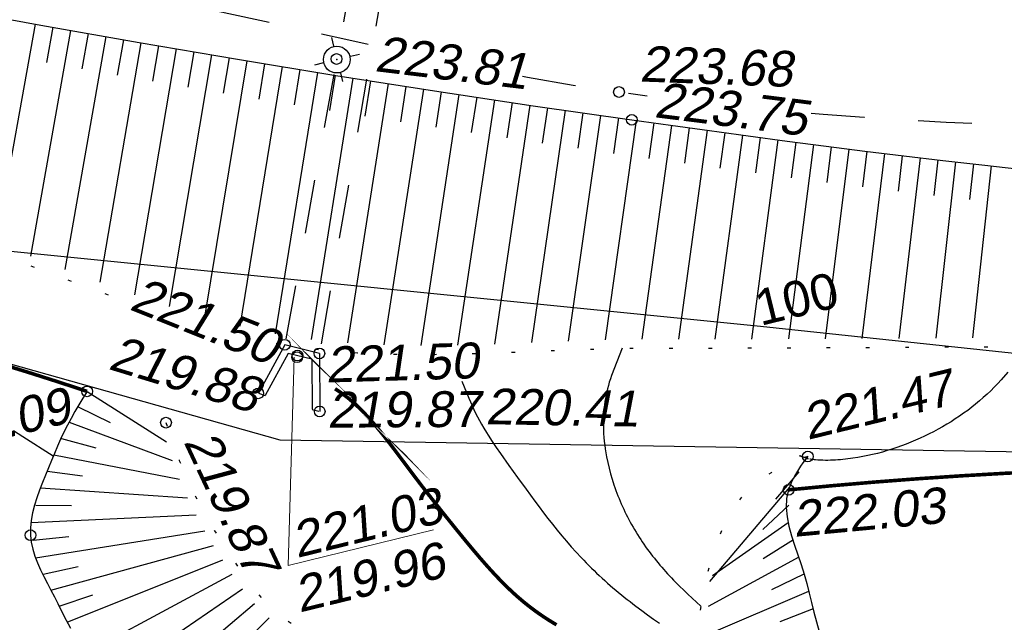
# Model space of a CAD drawing. Header units: millimetres. Extents: x -10 to 1169, y 1 to 1686.
# Tile 60 of 224: x 310 to 337, y 800 to 816. Entities that reach past the tile are written whole.
import ezdxf

# ---------------------------------------------------------------- set-up
doc = ezdxf.new("R2010")
doc.units = ezdxf.units.MM
for name, pattern in [('ADOT1', [1, 0, -1]), ('AHIDDEN1', [2, 0.5, -1.5]), ('AHIDDEN2', [3, 1.5, -1.5]), ('CONTI', [0])]:
    doc.linetypes.add(name, pattern=pattern)
for name, color, linetype in [('CONTURS', 7, 'Continuous'), ('IZOLINES', 32, 'Continuous'), ('PDIGIT', 170, 'Continuous'), ('PICKETS', 7, 'Continuous'), ('STATIONS', 7, 'Continuous'), ('УЧАСТКИ', 7, 'Continuous')]:
    doc.layers.add(name, color=color, linetype=linetype)
doc.layers.add('СВЯЗЬ', color=170, linetype='Связь', lineweight=30)
doc.styles.get("Standard").update_dxf_attribs({"font": 'arial.ttf'})
doc.linetypes.add('Связь', pattern='A,12.5,[130,ltypeshp.shx,S=1,R=-30,X=0,Y=0.9],1,[130,ltypeshp.shx,S=1,R=-30,X=0,Y=0.9],1,[130,ltypeshp.shx,S=1,R=-30,X=0,Y=0.9],4.5', length=19)

# ---------------------------------------------------------------- blocks, each defined once
blk = doc.blocks.new('5_1')
at = {"layer": 'STATIONS', "color": 7, "linetype": 'Continuous'}
for p, q in [((0.014920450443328, 0.7652054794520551), (0.014920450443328, 1.257123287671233)), ((-0.7758634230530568, 2e-16), (-1.283158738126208, 2e-16)), ((0.7907838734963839, 2e-16), (1.298079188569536, 2e-16)), ((0.014920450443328, -0.7652054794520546), (0.014920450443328, -1.257123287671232))]:
    blk.add_line(p, q, dxfattribs=at)
blk.add_circle((0, 0), 0.75, dxfattribs=at)
for p in [(0, 0), (0.7609429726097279, 2e-16)]:
    blk.add_point(p, dxfattribs=at)

msp = doc.modelspace()

# ---------------------------------------------------------------- linework, layer by layer
at = {"layer": 'CONTURS', "linetype": 'AHIDDEN2', "lineweight": -2}
for p, q in [((320.4497047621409, 826.7104014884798), (316.9348862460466, 807.35671955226)), ((321.2597148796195, 826.5992951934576), (317.9027965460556, 807.1156082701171))]:
    msp.add_line(p, q, dxfattribs=at)
at = {"layer": 'CONTURS', "lineweight": -2}
for p, q in [((309.9651394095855, 816.3131092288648), (308.8608253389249, 810.193333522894)), ((310.9496259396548, 816.1376490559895), (309.8290063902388, 809.8304539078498)), ((310.4573826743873, 816.2253791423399), (310.2811443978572, 815.2410316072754)), ((311.4419600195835, 816.0504300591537), (311.2682556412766, 815.06563221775)), ((311.9342940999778, 815.9632110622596), (310.7960515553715, 809.4640363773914)), ((312.9190255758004, 815.7891308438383), (311.7660057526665, 809.1016151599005)), ((312.4266598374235, 815.8761709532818), (312.2554691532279, 814.8909330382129)), ((313.904823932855, 815.6211975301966), (312.7361175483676, 808.7532958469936)), ((313.4119247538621, 815.705164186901), (313.2431064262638, 814.7195170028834)), ((314.3977231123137, 815.5372308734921), (314.2310164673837, 814.5512243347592)), ((314.8906222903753, 815.4532642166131), (313.7101522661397, 808.4266789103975)), ((315.8767160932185, 815.2870745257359), (314.6919245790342, 808.1295979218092)), ((315.3836691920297, 815.3701693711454), (315.2191855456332, 814.3837895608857)), ((316.370159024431, 815.2063647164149), (316.2078489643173, 814.219624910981)), ((316.8636019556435, 815.1256549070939), (315.6779174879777, 807.872176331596)), ((317.8504878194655, 814.9642352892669), (316.6718047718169, 807.6622733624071)), ((317.3570448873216, 815.044945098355), (317.1967077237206, 814.0578827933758)), ((318.8378813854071, 814.8059509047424), (317.6772806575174, 807.5079277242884)), ((318.3441846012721, 814.8850930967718), (318.1859774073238, 813.8976871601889)), ((319.331846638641, 814.7285020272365), (319.1757650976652, 813.7407578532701)), ((319.8258118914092, 814.6510531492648), (318.6886012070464, 807.4076396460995)), ((320.8137423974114, 814.4961553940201), (319.7068966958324, 807.3534562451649)), ((320.3197771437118, 814.573604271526), (320.1656532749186, 813.5855527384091)), ((321.3080575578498, 814.420972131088), (321.1560786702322, 813.4325883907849)), ((321.8023727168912, 814.3457888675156), (320.733112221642, 807.336338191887)), ((322.7913048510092, 814.1974202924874), (321.7606453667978, 807.3473475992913)), ((322.2968387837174, 814.2716045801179), (322.1470339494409, 813.2828889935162)), ((323.2857709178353, 814.123236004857), (323.1379950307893, 813.1342151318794)), ((323.7802369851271, 814.0490517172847), (322.79053305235, 807.3774218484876)), ((324.7700406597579, 813.9066133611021), (323.8237943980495, 807.4177468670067)), ((324.2751388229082, 813.9778325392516), (324.1296019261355, 812.9884797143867)), ((325.2649859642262, 813.8356968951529), (325.1217483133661, 812.8460085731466)), ((325.7599312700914, 813.7647804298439), (324.8544363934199, 807.4591996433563)), ((326.7498859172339, 813.6233951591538), (325.8836174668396, 807.4930025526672)), ((326.2549085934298, 813.694087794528), (326.1138620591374, 812.7040848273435)), ((327.7403057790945, 813.4853064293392), (326.908547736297, 807.5102453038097)), ((327.2450958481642, 813.5543507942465), (327.1061862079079, 812.564045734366)), ((328.7308956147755, 813.3484423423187), (327.9304236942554, 807.5131104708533)), ((328.2356006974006, 813.416874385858), (328.0986990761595, 812.4262897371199)), ((329.2263068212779, 813.2808573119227), (329.0915032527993, 812.2899849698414)), ((329.7217180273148, 813.2132722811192), (328.9528464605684, 807.5131598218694)), ((330.7128269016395, 813.0802189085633), (329.9768413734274, 807.5152428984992)), ((330.2172724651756, 813.1467455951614), (330.0848627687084, 812.155550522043)), ((331.2085523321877, 813.0149785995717), (331.0788991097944, 812.0234192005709)), ((331.7042777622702, 812.9497382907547), (331.0024913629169, 807.5189500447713)), ((332.6961226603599, 812.8222875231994), (332.0297080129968, 807.5238653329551)), ((332.2002002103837, 812.8860129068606), (332.0737034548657, 811.8940458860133)), ((333.1922661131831, 812.7603062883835), (333.069336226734, 811.7678909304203)), ((333.6884095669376, 812.698325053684), (333.0582608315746, 807.5295659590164)), ((334.1847956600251, 812.6383180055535), (334.0658262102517, 811.6454200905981)), ((334.6811817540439, 812.5783109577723), (334.0877905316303, 807.5356227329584)), ((335.1778294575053, 812.5205090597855), (335.0631653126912, 811.5271047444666)), ((335.6744771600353, 812.4627071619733), (335.1177929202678, 807.5416012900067)), ((336.1714024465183, 812.4073423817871), (336.0612971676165, 811.4134224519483)), ((336.668327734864, 812.3519776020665), (336.147574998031, 807.547064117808)), ((316.9348862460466, 807.35671955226), (316.1986798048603, 806.0075596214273)), ((317.9027965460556, 807.1156082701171), (316.9348862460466, 807.35671955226)), ((317.0305951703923, 807.1163318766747), (316.3904003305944, 805.9431212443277)), ((317.6914854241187, 806.9517008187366), (317.0305951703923, 807.1163318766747)), ((317.9027965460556, 807.1156082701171), (317.9119249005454, 805.4944291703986)), ((317.691485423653, 806.9517008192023), (317.6993448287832, 805.5558849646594)), ((311.4141166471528, 806.054873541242), (313.6314919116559, 804.6477979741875)), ((311.1614955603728, 805.623450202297), (312.0612945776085, 805.1871455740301)), ((310.9088744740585, 805.1920268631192), (313.791896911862, 804.125964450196)), ((310.6966768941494, 804.739316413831), (311.6610029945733, 804.4745992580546)), ((310.4844793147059, 804.2866059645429), (313.9923338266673, 803.5983087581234)), ((331.5483334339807, 804.2367538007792), (331.5483334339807, 804.2367538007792)), ((310.2975216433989, 803.8228747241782), (311.2895273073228, 803.6966813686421)), ((331.2928687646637, 803.8072053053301), (330.6455646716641, 803.0449734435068)), ((310.1105639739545, 803.359143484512), (314.2232607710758, 803.0780279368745)), ((331.0374040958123, 803.3776568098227), (328.8013956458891, 800.7446487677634)), ((309.978513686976, 802.8772491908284), (310.9784855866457, 802.8697524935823)), ((331.0182755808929, 802.8804351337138), (330.2921180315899, 802.192906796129)), ((309.8464634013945, 802.3953548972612), (314.4564756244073, 802.6110770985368)), ((330.9991470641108, 802.38321345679), (328.8877486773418, 800.9000825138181)), ((309.9775548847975, 801.4054251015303), (314.7075537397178, 802.1554794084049)), ((309.9120091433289, 801.9003899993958), (310.9067056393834, 802.0032436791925)), ((310.4039181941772, 800.5011161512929), (314.9494911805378, 801.7536350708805)), ((331.1455170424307, 801.9051401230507), (330.2947179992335, 801.3796489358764)), ((310.8584049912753, 799.610346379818), (315.2065535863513, 801.3452665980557)), ((331.2918870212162, 801.4270667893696), (328.7593110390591, 800.0418733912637)), ((310.1907365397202, 800.9532706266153), (311.1682150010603, 801.1643058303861)), ((311.354113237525, 798.741888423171), (315.4647382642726, 800.9511248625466)), ((331.4310011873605, 800.9469848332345), (330.5308500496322, 800.5114071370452)), ((310.6311615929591, 800.055731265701), (311.5791112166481, 800.3741516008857)), ((311.9138726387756, 797.9133695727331), (315.7579022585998, 800.53875910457)), ((331.5701153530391, 800.4669028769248), (328.7145009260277, 799.2447834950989)), ((312.5456882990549, 797.1384360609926), (316.0941212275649, 800.1281882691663)), ((331.6951191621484, 799.9827859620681), (330.764596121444, 799.6165526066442)), ((313.2578806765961, 796.436742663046), (316.4960525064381, 799.7286133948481))]:
    msp.add_line(p, q, dxfattribs=at)
at = {"layer": 'CONTURS', "linetype": 'AHIDDEN2', "flags": 128}
for points in [[(274.5054554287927, 827.4555711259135), (275.932413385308, 827.0263307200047), (277.3589257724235, 826.5956559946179), (278.7849925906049, 826.1635469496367), (280.2106138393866, 825.7300035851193), (281.6357895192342, 825.2950259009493), (283.0605196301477, 824.8586138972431), (284.4848041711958, 824.4207675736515), (285.9086431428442, 823.98148693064), (287.3320365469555, 823.5407719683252), (288.7549843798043, 823.0986226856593), (289.8507931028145, 822.7509781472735), (290.9440922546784, 822.3937323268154), (292.0358437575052, 822.0306343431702), (293.127009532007, 821.6654333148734), (294.2185514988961, 821.301878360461), (295.3114315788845, 820.9437185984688), (296.40661169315, 820.5947031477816), (297.5050537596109, 820.2585811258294), (298.6077197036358, 819.9391016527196), (299.7155714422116, 819.6400138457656), (301.0836516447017, 819.3042138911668), (302.4594764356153, 818.9993046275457), (303.8416268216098, 818.7195691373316), (305.2286838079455, 818.4592905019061), (306.6192284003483, 818.2127518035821), (308.0118416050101, 817.9742361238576), (309.4051044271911, 817.7380265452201), (310.7975978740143, 817.4984061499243), (312.1879029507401, 817.2496580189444), (313.5746006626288, 816.9860652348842), (314.8442908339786, 816.727005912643), (316.1119564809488, 816.4544319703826), (317.378358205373, 816.173591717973), (318.6442566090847, 815.8897334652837), (319.2650941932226, 815.7516420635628)], [(323.5793849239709, 814.8556322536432), (323.7180290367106, 814.8290866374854), (324.9928198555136, 814.6088630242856), (326.2716709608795, 814.417111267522), (327.0580359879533, 814.3137218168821)], [(331.6379087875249, 813.8262386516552), (331.9731268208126, 813.7973912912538), (333.1188072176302, 813.7117069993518), (334.2662840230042, 813.6387759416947), (335.4155572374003, 813.5785981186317), (336.5666268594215, 813.5311735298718), (337.7194928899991, 813.4965021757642)]]:
    msp.add_lwpolyline(points, dxfattribs=at)
at = {"layer": 'CONTURS', "linetype": 'Continuous', "flags": 128}
for points in [[(299.1674837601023, 818.4117854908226), (301.901475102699, 817.8526950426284), (304.6381998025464, 817.311808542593), (307.3776578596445, 816.7891259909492), (310.1198492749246, 816.2846473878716), (312.8647740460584, 815.7983727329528), (315.6124321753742, 815.3303020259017), (318.3628236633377, 814.8804352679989), (321.1159485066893, 814.4487724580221), (323.8718067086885, 814.0353135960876), (326.6303982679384, 813.6400586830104), (327.7145180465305, 813.4888693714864), (328.7990599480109, 813.3390244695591), (329.884023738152, 813.1911510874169), (330.9694091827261, 813.0458763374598), (332.0552160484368, 812.9038273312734), (333.1414441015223, 812.7656311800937), (334.2280931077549, 812.6319149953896), (335.3151628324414, 812.5033058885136), (336.4026530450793, 812.3804309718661), (337.4664970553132, 812.2664948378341)], [(311.4141166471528, 806.054873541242), (311.2961026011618, 805.8688981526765), (311.1821798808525, 805.6813130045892), (311.0723484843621, 805.4921180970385), (310.9666084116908, 805.3013134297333), (310.8649596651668, 805.1088990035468), (310.7674022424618, 804.9148748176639), (310.6739361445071, 804.7192408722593), (310.5845613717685, 804.5219971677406), (310.4992779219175, 804.3231437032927), (310.4180857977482, 804.1226804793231), (310.3366805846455, 803.9203020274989), (310.2522072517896, 803.7146792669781), (310.1677211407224, 803.5065178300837), (310.0862775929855, 803.2965233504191), (310.0109319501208, 803.0854014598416), (309.9447395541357, 802.8738577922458), (309.8907557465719, 802.6625979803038), (309.8520358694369, 802.4523276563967), (309.8316352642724, 802.2437524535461), (309.8326092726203, 802.0375780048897), (309.855613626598, 801.8433963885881), (309.8985421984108, 801.6493870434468), (309.9583486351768, 801.4557669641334), (310.0319865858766, 801.2627531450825), (310.1164096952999, 801.0705625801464), (310.2085716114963, 800.8794122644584), (310.305425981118, 800.6895191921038), (310.4039264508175, 800.5011003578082), (310.5010266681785, 800.314372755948), (310.5936802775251, 800.1295533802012), (310.7653584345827, 799.7862488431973), (310.9460845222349, 799.4445901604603)], [(331.5483334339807, 804.2367538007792), (331.4754167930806, 804.1467510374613), (331.4067691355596, 804.0560345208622), (331.3423904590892, 803.964604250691), (331.2822807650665, 803.8724602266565), (331.2264400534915, 803.779602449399), (331.1748683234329, 803.6860309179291), (331.1275655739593, 803.5917456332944), (331.084531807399, 803.4967465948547), (331.0457670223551, 803.4010338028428), (331.0112712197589, 803.3046072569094), (330.9552919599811, 803.060770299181), (330.9426243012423, 802.8092440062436), (330.9659114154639, 802.5514503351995), (331.0177964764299, 802.2888112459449), (331.0909226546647, 802.0227486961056), (331.1779331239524, 801.7546846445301), (331.2714710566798, 801.4860410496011), (331.3641796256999, 801.2182398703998), (331.4487020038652, 800.9527030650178), (331.5176813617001, 800.6908525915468), (331.5806617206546, 800.4218585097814), (331.6471109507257, 800.1536595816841), (331.716292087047, 799.886085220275), (331.7874681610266, 799.6189648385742), (331.859902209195, 799.3521278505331)]]:
    msp.add_lwpolyline(points, dxfattribs=at)
at = {"layer": 'CONTURS', "linetype": 'ADOT1', "flags": 128}
for points in [[(297.449769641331, 814.0925218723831), (298.4511820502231, 813.7072723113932), (299.4539155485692, 813.3258534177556), (300.4579701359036, 812.9482651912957), (301.4633458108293, 812.5745076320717), (302.470042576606, 812.2045807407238), (303.4780604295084, 811.8384845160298), (304.4873993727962, 811.4762189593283), (305.4980594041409, 811.1177840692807), (306.5100405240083, 810.7631798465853), (307.5233427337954, 810.4124062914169), (308.4578127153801, 810.080546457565), (309.3908817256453, 809.7338770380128), (310.3236321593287, 809.3801425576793), (311.2571464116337, 809.0270875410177), (312.1925068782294, 808.6824565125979), (312.3970744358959, 808.6108444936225)], [(316.6927621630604, 807.403677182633), (316.9348862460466, 807.35671955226), (317.945299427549, 807.2192120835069), (318.9644491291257, 807.1345193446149), (319.9907941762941, 807.0935414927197), (321.0227933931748, 807.087178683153), (322.0589056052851, 807.1063310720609), (323.0975896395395, 807.1418988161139), (324.1373043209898, 807.1847820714), (325.1765084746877, 807.2258809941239), (326.2136609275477, 807.256095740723), (327.2472205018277, 807.266326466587), (328.3295033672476, 807.2648319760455), (329.4117917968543, 807.265880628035), (330.4940849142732, 807.2689720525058), (331.5763818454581, 807.2736058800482), (332.6586817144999, 807.2792817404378), (333.7409836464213, 807.2854992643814), (334.8232867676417, 807.2917580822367), (335.9055901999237, 807.2975578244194), (336.9878930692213, 807.3023981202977), (338.0701945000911, 807.3057786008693), (339.5175938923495, 807.308876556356), (340.9649956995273, 807.3115103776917), (342.4123993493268, 807.3136549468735), (343.8598042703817, 807.3152851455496), (345.3072098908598, 807.316375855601), (346.7546156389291, 807.3169019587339), (348.2020209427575, 807.3168383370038), (349.6494252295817, 807.3161598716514), (351.0968279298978, 807.314841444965), (352.5442284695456, 807.3128579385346), (353.6533917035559, 807.3108986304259), (354.7625544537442, 807.3085831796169), (355.8717167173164, 807.3059115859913), (356.9808784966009, 807.302883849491), (358.0900397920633, 807.2994999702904), (359.1992006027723, 807.2957599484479), (360.3083609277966, 807.2916637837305), (361.4175207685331, 807.2872114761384), (362.5266801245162, 807.2824030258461), (363.635838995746, 807.2772384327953)], [(313.6173311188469, 805.1819611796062), (313.7329116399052, 804.8243377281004), (313.8572794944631, 804.4722284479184), (313.9904346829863, 804.1256333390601), (314.1323772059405, 803.7845524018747), (314.2831070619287, 803.448985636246), (314.4426242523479, 803.1189330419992), (314.6109287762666, 802.7943946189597), (314.7880206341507, 802.4753703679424), (314.9738998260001, 802.1618602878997), (315.1685663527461, 801.8538643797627), (315.3193116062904, 801.6215361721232), (315.4720483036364, 801.3867275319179), (315.62806651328, 801.1518466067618), (315.788656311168, 800.9193015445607), (315.9551077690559, 800.6915004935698), (316.1287109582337, 800.4708516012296), (316.310755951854, 800.2597630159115), (316.5025328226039, 800.0606428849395), (316.705331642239, 799.8758993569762), (316.9204424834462, 799.7079405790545), (317.0226840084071, 799.6387895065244), (317.1286012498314, 799.5741411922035), (317.2374324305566, 799.5130424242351), (317.3484157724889, 799.4545399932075), (317.4607894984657, 799.397680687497), (317.5737918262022, 799.3415112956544), (317.6866609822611, 799.285078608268), (317.7986351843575, 799.2274294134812), (317.9089526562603, 799.1676105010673), (318.0168516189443, 799.10466865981), (318.4642301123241, 798.8156295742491), (318.8976332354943, 798.5040844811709), (319.3180367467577, 798.1726492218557), (319.7264164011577, 797.8239396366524), (320.1237479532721, 797.4605715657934), (320.511007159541, 797.0851608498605), (320.8891697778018, 796.700323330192), (321.2592115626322, 796.3086748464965), (321.6221082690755, 795.912831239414), (321.9788356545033, 795.5154083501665), (322.2648038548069, 795.1936526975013), (322.5503607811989, 794.8687162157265), (322.833328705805, 794.5398208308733), (323.1115298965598, 794.2061884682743), (323.3827866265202, 793.8670410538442), (323.6449211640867, 793.5216005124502), (323.8957557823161, 793.1690887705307), (324.1331127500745, 792.8087277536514), (324.3548143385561, 792.4397393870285), (324.5586828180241, 792.0613455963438), (324.5998026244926, 791.9791836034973), (324.6402110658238, 791.8965358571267), (324.6799635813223, 791.8134620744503), (324.7191156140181, 791.7300219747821), (324.7577226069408, 791.646275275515), (324.7958399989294, 791.5622816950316), (324.8335232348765, 791.4781009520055), (324.8708277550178, 791.3937927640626), (324.9078090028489, 791.3094168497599), (324.9445224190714, 791.2250329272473), (325.1463741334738, 790.7424967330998), (325.3353610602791, 790.2551879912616), (325.5114832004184, 789.7631067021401), (325.6747405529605, 789.2662528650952), (325.8251331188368, 788.7646264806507), (325.9626608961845, 788.2582275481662), (326.087323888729, 787.7470560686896), (326.1991220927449, 787.2311120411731), (326.298055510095, 786.7103954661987), (326.3841241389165, 786.1849063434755)], [(331.5483334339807, 804.2367538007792), (331.3249640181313, 804.1625959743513), (331.1106428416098, 804.0802659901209), (330.9053699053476, 803.9897638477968), (330.709145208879, 803.8910895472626), (330.5219687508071, 803.7842430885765), (330.3438405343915, 803.6692244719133), (330.1747605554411, 803.5460336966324), (330.0147288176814, 803.4146707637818), (329.863745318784, 803.2751356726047), (329.7218100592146, 803.1274284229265), (329.5893684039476, 802.9673697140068), (329.468337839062, 802.7944204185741), (329.3577654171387, 802.6105488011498), (329.2566981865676, 802.4177231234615), (329.16418319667, 802.2179116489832), (329.0792674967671, 802.0130826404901), (329.0009981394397, 801.805204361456), (328.9284221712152, 801.59624507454), (328.860586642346, 801.3881730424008), (328.7965386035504, 801.1829565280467), (328.7248244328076, 800.9303084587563), (328.663258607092, 800.6732090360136), (328.6113989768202, 800.4124368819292), (328.5688033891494, 800.1487706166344), (328.5350296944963, 799.8829888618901), (328.5096357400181, 799.6158702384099), (328.4921793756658, 799.3481933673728), (328.482218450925, 799.0807368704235), (328.4793108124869, 798.8142793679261), (328.4830143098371, 798.5495994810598), (328.4877090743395, 798.3988837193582), (328.4941727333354, 798.247470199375), (328.5027121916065, 798.0956525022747), (328.5136343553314, 797.9437242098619), (328.5272461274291, 797.7919789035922), (328.5438544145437, 797.6407101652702), (328.563766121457, 797.4902115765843), (328.5872881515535, 797.340776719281), (328.6147274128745, 797.1926991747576), (328.6463908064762, 797.0462725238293), (328.7108557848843, 796.8075370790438), (328.7904966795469, 796.5727121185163), (328.8829296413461, 796.3412561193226), (328.9857708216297, 796.1126275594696), (329.0966363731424, 795.8862849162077), (329.2131424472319, 795.6616866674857), (329.3329051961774, 795.4382912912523), (329.4535407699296, 795.215557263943), (329.5726653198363, 794.9929430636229), (329.6878949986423, 794.7699071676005), (329.8086259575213, 794.5336818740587), (329.9320201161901, 794.2987662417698), (330.0577397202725, 794.0650047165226), (330.1854470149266, 793.8322417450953), (330.3148042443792, 793.6003217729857), (330.445473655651, 793.3690892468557), (330.5771174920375, 793.1383886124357), (330.7093979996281, 792.9080643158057), (330.8419774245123, 792.6779608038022), (330.9745180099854, 792.4479225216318), (331.0573067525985, 792.3044155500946), (331.1403873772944, 792.1610753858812), (331.2237598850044, 792.0179020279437), (331.3074242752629, 791.8748954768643), (331.3913805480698, 791.7320557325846), (331.4756287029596, 791.5893827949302), (331.5601687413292, 791.446876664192), (331.6450006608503, 791.3045373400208), (331.7301244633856, 791.1623648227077), (331.8155401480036, 791.0203591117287)]]:
    msp.add_lwpolyline(points, dxfattribs=at)
at = {"layer": 'CONTURS', "linetype": 'AHIDDEN1', "const_width": 0.1, "flags": 128}
for points in [[(311.4141166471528, 806.054873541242), (310.6253305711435, 806.3142420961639), (309.8348147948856, 806.5666121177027), (309.0425693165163, 806.8119836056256), (308.2485941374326, 807.0503565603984), (307.452889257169, 807.2817309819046), (306.6554546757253, 807.5061068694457), (305.8562903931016, 807.7234842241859), (305.0553964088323, 807.9338630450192), (304.2527727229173, 808.137243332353), (303.4484193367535, 808.3336250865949), (302.9081226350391, 808.4591122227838), (302.3662529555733, 808.5781144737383), (301.8231517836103, 808.6920651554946), (301.2791606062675, 808.8023975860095), (300.7346209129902, 808.9105450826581), (300.1898741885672, 809.0179409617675), (299.6452619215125, 809.1260185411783), (299.1011255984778, 809.2362111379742), (298.557806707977, 809.3499520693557), (298.0156467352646, 809.4686746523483), (297.7183433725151, 809.5375260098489), (297.421637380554, 809.6095230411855), (297.1253196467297, 809.6835296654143), (296.8291810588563, 809.7584098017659), (296.5330125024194, 809.8330273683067), (296.2366048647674, 809.9062462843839), (295.9397490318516, 809.976930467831), (295.6422358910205, 810.0439438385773), (295.3438563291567, 810.106150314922), (295.0444012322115, 810.1624138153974), (294.7535516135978, 810.2266771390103), (294.4415137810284, 810.3142150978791), (294.1171533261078, 810.4138478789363), (293.7893358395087, 810.5143956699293), (293.4669269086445, 810.6046786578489), (293.1587921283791, 810.6735170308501), (292.8737970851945, 810.709730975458), (292.6208073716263, 810.7021406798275), (292.4086885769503, 810.6395663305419), (292.246306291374, 810.5108281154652), (292.1791246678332, 810.407264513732), (292.1255957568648, 810.2827805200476), (292.0837033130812, 810.1410513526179), (292.0514310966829, 809.9857522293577), (292.0267628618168, 809.8205583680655), (292.0076823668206, 809.6491449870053), (291.9921733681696, 809.4751873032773), (291.9782196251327, 809.3023605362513), (291.9638048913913, 809.1343399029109), (291.9469129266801, 808.9748006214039), (291.9082523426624, 808.480355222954), (291.9082171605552, 807.984242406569), (291.9400473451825, 807.4867627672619), (291.9969828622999, 806.98821690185), (292.0722636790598, 806.4889054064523), (292.1591297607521, 805.9891288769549), (292.2508210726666, 805.4891879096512), (292.34057758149, 804.9893831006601), (292.4216392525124, 804.4900150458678), (292.4872460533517, 803.9913843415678), (292.5853787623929, 803.1161470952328), (292.6843477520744, 802.2409952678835), (292.7842160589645, 801.3659398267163), (292.8850467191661, 800.4909917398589), (292.9869027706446, 799.6161619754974), (293.0898472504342, 798.7414615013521), (293.1939431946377, 797.8669012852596), (293.2992536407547, 796.9924922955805), (293.4058416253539, 796.1182454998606), (293.513770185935, 795.2441718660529), (293.6020422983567, 794.5303256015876), (293.6898131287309, 793.8163796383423), (293.7776386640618, 793.1024188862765), (293.8660748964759, 792.3885282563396), (293.9556778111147, 791.6747926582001), (294.047003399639, 790.961297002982), (294.1406076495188, 790.248126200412), (294.2370465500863, 789.5353651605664), (294.3368760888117, 788.8230987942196), (294.4406522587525, 788.11141201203), (294.4919071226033, 787.7693292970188), (294.5437747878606, 787.4273348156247), (294.5962552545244, 787.0854285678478), (294.6493485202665, 786.7436105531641), (294.7030545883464, 786.4018807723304), (294.7573734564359, 786.0602392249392), (294.8123051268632, 785.7186859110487), (294.8678495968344, 785.3772208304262), (294.9240068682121, 785.0358439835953), (294.9807769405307, 784.694555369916)], [(384.4931845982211, 801.4934180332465), (382.1322797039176, 801.6252343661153), (379.7714339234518, 801.7580428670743), (377.4106472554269, 801.8918435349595), (375.0499197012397, 802.0266363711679), (372.689251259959, 802.1624213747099), (370.3286419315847, 802.2991985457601), (367.9680917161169, 802.4369678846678), (365.6076006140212, 802.5757293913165), (363.2471686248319, 802.7154830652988), (360.8867957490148, 802.8562289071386), (359.108015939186, 802.9741486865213), (357.3293621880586, 803.1100418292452), (355.5507948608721, 803.2564469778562), (353.7722743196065, 803.4059027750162), (351.9937609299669, 803.5509478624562), (350.2152150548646, 803.6841208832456), (348.4365970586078, 803.7979604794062), (346.6578673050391, 803.8850052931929), (344.8789861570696, 803.9377939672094), (343.0999139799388, 803.9488651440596), (341.8912543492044, 803.9349179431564), (340.6825492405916, 803.9097532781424), (339.4737986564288, 803.8733711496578), (338.2650025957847, 803.8257715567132), (337.0561610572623, 803.766954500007), (335.8472740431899, 803.6969199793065), (334.6383415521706, 803.6156679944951), (333.4293635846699, 803.5231985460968), (332.2203401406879, 803.4195116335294), (331.0112712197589, 803.3046072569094)]]:
    msp.add_lwpolyline(points, dxfattribs=at)
at = {"layer": 'CONTURS', "color": 0, "linetype": 'CONTI', "lineweight": 15}
msp.add_lwpolyline([(317.1962443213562, 807.011576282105), (317.0324356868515, 801.1924077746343), (321.0864528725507, 802.1831535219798)], dxfattribs=at)
at = {"layer": 'CONTURS'}
for points in [[(316.1986798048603, 806.0075596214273), (316.3863238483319, 805.9358146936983)], [(317.7007298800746, 805.5524463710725), (317.8838684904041, 805.4989951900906)]]:
    msp.add_lwpolyline(points, dxfattribs=at)
at = {"layer": 'IZOLINES', "const_width": 0.1000000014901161}
msp.add_lwpolyline([(318.3397675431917, 806.1271992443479), (318.4438082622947, 806.0603982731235), (318.5453557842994, 805.9899689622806), (318.6443571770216, 805.9160927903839), (318.7408496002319, 805.8390440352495), (318.834907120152, 805.7591042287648), (318.9266316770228, 805.6765502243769), (319.0152041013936, 805.5925614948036), (319.0143302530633, 805.5934873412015), (319.087523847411, 805.5209198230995), (319.1593911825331, 805.4470559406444), (319.2249922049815, 805.3773695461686), (319.2877764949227, 805.3087171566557), (319.2872841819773, 805.3092787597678), (319.3902858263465, 805.1927020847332), (319.4910641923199, 805.0742220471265), (319.5899239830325, 804.9541531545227), (319.6871720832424, 804.8327863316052), (319.783105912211, 804.7103849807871), (319.97214528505, 804.4634161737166), (320.1590963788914, 804.2148666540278), (320.5328880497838, 803.7176906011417), (320.6909246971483, 803.5103751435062), (320.8496713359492, 803.3044782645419), (320.8496253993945, 803.3048132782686), (321.1217835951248, 802.9566606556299), (321.3966364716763, 802.610640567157), (321.6735821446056, 802.2663006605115), (321.9528268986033, 801.9238352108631), (322.0936314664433, 801.7535765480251), (322.2355189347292, 801.5842247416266), (322.378785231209, 801.4160467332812), (322.5237798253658, 801.2493707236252), (322.6708959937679, 801.0845861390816), (322.8205568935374, 800.9221414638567), (322.9731966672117, 800.7625383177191), (323.1292363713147, 800.6063198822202), (323.2086598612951, 800.5296479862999), (323.2890772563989, 800.4540301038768), (323.3705247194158, 800.3795350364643), (323.4530325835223, 800.3062296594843), (323.5366239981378, 800.23417707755), (323.6213142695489, 800.1634352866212), (323.7071103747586, 800.0940558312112), (323.794010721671, 800.0260825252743), (323.8820051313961, 799.9595502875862), (323.9710750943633, 799.8944841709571), (324.0611942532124, 799.8308986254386), (324.1523291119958, 799.768797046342), (324.2444399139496, 799.7081716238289), (324.3374816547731, 799.6490035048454), (324.4314051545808, 799.5912632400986), (324.5261581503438, 799.5349114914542)], dxfattribs=at)
at = {"layer": 'IZOLINES'}
for points in [[(326.3584416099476, 807.2575288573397), (326.0652371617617, 806.4966440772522), (326.031412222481, 806.4015656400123), (326.0016211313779, 806.309603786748), (325.974819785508, 806.2184782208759), (325.9752327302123, 806.2189689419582), (325.9512512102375, 806.1298539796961), (325.9298068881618, 806.0401177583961), (325.9106193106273, 805.9498942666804), (325.8936619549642, 805.8592465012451), (325.8789057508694, 805.7682350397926), (325.8663191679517, 805.6769179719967), (325.8495218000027, 805.5178497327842), (325.849570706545, 805.5185945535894), (325.8418272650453, 805.4119161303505), (325.8368002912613, 805.3051014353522), (325.8344399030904, 805.1982194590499), (325.8346793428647, 805.0913353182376), (325.8374505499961, 804.9845092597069), (325.842684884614, 804.8777968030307), (325.8503138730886, 804.7712489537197), (325.8608080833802, 804.6597869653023), (325.8608323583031, 804.6595572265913), (325.860635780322, 804.6595718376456), (325.8732305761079, 804.5529456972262), (325.8878504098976, 804.446595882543), (325.9046257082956, 804.340581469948), (325.9245434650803, 804.2294087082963), (325.9246274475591, 804.2289664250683), (325.9246497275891, 804.2289623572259), (325.9572711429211, 804.0696720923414), (325.9944124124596, 803.9114251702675), (326.035893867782, 803.7543082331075), (326.0815756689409, 803.598406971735), (326.1313355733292, 803.4438038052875), (326.1577138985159, 803.3670060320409), (326.1850747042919, 803.2905581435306), (326.2134069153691, 803.2144702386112), (326.2427000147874, 803.1387523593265), (326.2729440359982, 803.0634145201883), (326.3041294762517, 802.9884667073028), (326.3362472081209, 802.913918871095), (326.3692883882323, 802.8397809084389), (326.4032443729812, 802.7660626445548), (326.4381066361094, 802.6927738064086), (326.4738666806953, 802.619923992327), (326.5105159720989, 802.5475226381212), (326.5480458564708, 802.4755789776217), (326.5864474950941, 802.4041020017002), (326.6257118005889, 802.3331004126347), (326.6658293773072, 802.2625825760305), (326.7067904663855, 802.1925564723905), (326.748584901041, 802.123029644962), (326.7912020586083, 802.0540091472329), (326.8346308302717, 801.9855014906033), (326.8788595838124, 801.9175125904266), (326.9238761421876, 801.8500477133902), (326.969667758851, 801.7831114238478), (327.016221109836, 801.7167075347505), (327.0635222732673, 801.650839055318), (327.111556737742, 801.5855081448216), (327.1603093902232, 801.5207160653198), (327.2097645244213, 801.4564631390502), (327.2599058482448, 801.3927487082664), (327.3107164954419, 801.329571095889), (327.3621790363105, 801.2669275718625), (327.4142754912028, 801.204814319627), (327.4669873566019, 801.1432264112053), (327.520295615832, 801.0821577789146), (327.5741807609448, 801.0216011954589), (327.6286228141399, 800.9615482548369), (327.6836013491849, 800.9019893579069), (327.739095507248, 800.8429137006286), (327.7950840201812, 800.784309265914), (327.8515452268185, 800.7261628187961), (327.9084570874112, 800.6684599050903), (327.9657972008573, 800.6111848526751), (328.0816663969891, 800.4978538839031), (328.198967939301, 800.3860191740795), (328.3175114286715, 800.2755117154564), (328.437101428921, 800.1661446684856), (328.5572638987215, 800.0579607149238)], [(337.1332194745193, 806.5877478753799), (336.9481946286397, 806.375392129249), (336.8526234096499, 806.2719894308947), (336.7549267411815, 806.1706261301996), (336.6550881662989, 806.0714079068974), (336.55311681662, 805.9744209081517), (336.4490440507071, 805.8797316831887), (336.342918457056, 805.7873892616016), (336.2348014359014, 805.6974273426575), (336.1247633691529, 805.6098665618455), (336.0128803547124, 805.5247167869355), (335.8992314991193, 805.4419793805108), (335.7838967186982, 805.3616493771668), (335.6669550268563, 805.2837175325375), (335.5484832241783, 805.2081722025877), (335.4285549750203, 805.1350010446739), (335.3072401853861, 805.064192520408), (335.1846046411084, 804.9957372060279), (335.0607098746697, 804.9296289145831), (334.9356131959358, 804.8658656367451), (334.8093678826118, 804.8044503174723), (334.6820234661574, 804.7453914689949), (334.5536261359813, 804.6887036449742), (334.4242191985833, 804.6344077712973), (334.2938436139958, 804.5825313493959), (334.1625385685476, 804.5331085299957), (334.0303420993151, 804.4861800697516), (333.8972917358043, 804.4417931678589), (333.7634251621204, 804.4000012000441), (333.6287808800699, 804.3608633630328), (333.4933988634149, 804.3244442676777), (333.357321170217, 804.2908135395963), (333.220592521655, 804.2600455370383), (333.0832608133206, 804.2322193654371), (332.9453775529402, 804.2074194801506), (332.8069982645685, 804.1857373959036), (332.7376348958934, 804.1760964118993), (332.668166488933, 804.1672737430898), (332.598601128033, 804.1592854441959), (332.5289472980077, 804.1521491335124), (332.4592139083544, 804.1458849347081), (332.3894103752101, 804.1405163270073), (332.3195467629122, 804.1360713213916), (332.2496339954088, 804.1325840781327), (332.1796842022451, 804.1300971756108), (332.1097112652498, 804.1286648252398), (332.0397317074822, 804.1283575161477), (331.9697661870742, 804.129268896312), (331.8998420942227, 804.1315262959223), (331.829998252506, 804.135307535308), (331.7602940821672, 804.1408695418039), (331.7255169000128, 804.1444336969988), (331.6908118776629, 804.1486049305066), (331.6562038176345, 804.1534724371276), (331.6217292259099, 804.1591563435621), (331.5982620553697, 804.1637069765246)], [(321.8801183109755, 806.338678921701), (322.07696584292, 805.8692693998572), (322.0772076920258, 805.8687065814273), (322.0772077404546, 805.8687064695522), (322.0772078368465, 805.8687062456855), (322.0772080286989, 805.8687057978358), (322.0772084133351, 805.868704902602), (322.0772091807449, 805.8687031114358), (322.0772107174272, 805.868699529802), (322.0774423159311, 805.8687275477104), (322.1699789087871, 805.6572797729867), (322.2180464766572, 805.5523696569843), (322.2676380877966, 805.4481836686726), (322.3190680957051, 805.3449106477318), (322.3726071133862, 805.2427380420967), (322.4283923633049, 805.141799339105), (322.4944611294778, 805.0285471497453), (322.4947999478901, 805.0279820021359), (322.4948000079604, 805.0279819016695), (322.4948001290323, 805.0279817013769), (322.4948003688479, 805.0279813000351), (322.4948008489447, 805.0279804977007), (322.4948018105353, 805.0279788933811), (322.4948037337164, 805.0279756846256), (322.4945318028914, 805.0279426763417), (322.5701767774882, 804.9052838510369), (322.570904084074, 804.9041276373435), (322.5709042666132, 804.9041273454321), (322.5709046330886, 804.9041267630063), (322.5709053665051, 804.9041255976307), (322.5709068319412, 804.9041232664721), (322.5709097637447, 804.9041186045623), (322.5709156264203, 804.9041092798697), (322.5710308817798, 804.9041179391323), (322.6180048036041, 804.830113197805), (322.6181928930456, 804.8298209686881), (322.6180805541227, 804.8298413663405), (322.7305818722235, 804.6588802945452), (322.845516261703, 804.4895589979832), (322.9620524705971, 804.3213418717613), (323.1978916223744, 803.9868562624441), (323.4358619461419, 803.6538888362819), (323.6755942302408, 803.3221943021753), (323.9177504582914, 802.9922804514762), (324.0401188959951, 802.8282820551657), (324.1635974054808, 802.6651231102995), (324.2883894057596, 802.502973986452), (324.4147022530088, 802.3420167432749), (324.5427404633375, 802.182441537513), (324.672699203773, 802.0244428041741), (324.8047581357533, 801.8682151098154), (324.9390757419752, 801.7139486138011), (325.0757842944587, 801.5618241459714), (325.2149856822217, 801.4120080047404), (325.2855473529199, 801.3380085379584), (325.3567574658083, 801.2646371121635), (325.4286190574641, 801.1919080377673), (325.5011329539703, 801.1198338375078), (325.5742977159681, 801.0484250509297), (325.6481096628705, 800.9776901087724), (325.7225629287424, 800.9076352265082), (325.7976495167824, 800.8382643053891), (325.8733593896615, 800.7695788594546), (325.9496805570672, 800.7015779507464), (326.026599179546, 800.6342581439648), (326.1040996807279, 800.5676134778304), (326.182164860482, 800.5016354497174), (326.2607760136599, 800.4363130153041), (326.3399130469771, 800.3716326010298), (326.4195545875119, 800.3075781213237), (326.4996780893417, 800.2441310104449), (326.5802599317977, 800.1812702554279), (326.6612755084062, 800.1189724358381), (326.742699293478, 800.0572117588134), (326.9066604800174, 799.9351905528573), (327.07192427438, 799.8149528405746), (327.238258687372, 799.6962095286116), (327.405418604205, 799.578636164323)], [(310.468414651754, 804.246942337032), (309.6176163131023, 804.7815513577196), (309.3605150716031, 804.9485489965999)], [(331.5549234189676, 804.1752774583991), (331.5177665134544, 804.1841476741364), (331.5179558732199, 804.1840292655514), (331.4823419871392, 804.1943739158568), (331.4470961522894, 804.2058714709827), (331.4121503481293, 804.2182325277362), (331.3774308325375, 804.2312066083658), (331.3182458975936, 804.2543858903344)], [(331.5177880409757, 804.1837379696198), (331.4881548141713, 804.1933767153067), (331.4588727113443, 804.2040065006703), (331.4298690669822, 804.2153587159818), (331.3724995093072, 804.239575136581), (331.344382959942, 804.2520627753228), (331.5551317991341, 804.173333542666), (331.5175580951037, 804.183761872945)]]:
    msp.add_lwpolyline(points, dxfattribs=at)
at = {"layer": 'PICKETS', "color": 7, "lineweight": -2}
for centre in [(318.3821484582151, 815.3395106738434), (318.3821484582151, 815.3395106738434), (326.2716709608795, 814.417111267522), (326.6303982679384, 813.6400586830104), (316.9348862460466, 807.35671955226), (317.9027965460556, 807.1156082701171), (317.2803613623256, 807.0087886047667), (317.2895814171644, 807.0553073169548), (311.4141166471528, 806.054873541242), (316.1940227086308, 805.9990251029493), (317.9119249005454, 805.4944291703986), (313.6173311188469, 805.1819611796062), (331.5483334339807, 804.2367538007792), (331.0112712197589, 803.3046072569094), (309.8326092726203, 802.0375780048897)]:
    msp.add_circle(centre, 0.15, dxfattribs=at)
at = {"layer": 'СВЯЗЬ', "linetype": 'Связь', "lineweight": 30}
msp.add_lwpolyline([(645.8346158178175, 814.4414002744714), (583.0343325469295, 811.6910882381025), (522.2427913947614, 808.2598700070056), (424.0207780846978, 801.598815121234), (379.0323954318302, 802.272974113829), (340.9042149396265, 804.3093014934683), (316.8031167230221, 804.6911152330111), (293.4482001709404, 811.2865534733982), (260.781774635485, 822.6208939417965), (214.8920438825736, 841.3095213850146), (149.3213643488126, 864.9786603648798), (123.1484005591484, 874.041384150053), (95.10593174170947, 882.4377264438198), (66.00588237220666, 890.4869542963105)], dxfattribs=at)
at = {"layer": 'УЧАСТКИ', "color": 6, "linetype": 'Continuous', "lineweight": -2}
for p, q in [((296.9212558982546, 811.2003722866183), (330.2212789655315, 807.8808898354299)), ((330.2212789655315, 807.8808898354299), (386.666782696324, 801.807405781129))]:
    msp.add_line(p, q, dxfattribs=at)

# ---------------------------------------------------------------- block references
at = {"layer": 'STATIONS', "lineweight": -2, "xscale": 0.5, "yscale": 0.5, "zscale": 0.5, "rotation": 13.73311783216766}
msp.add_blockref('5_1', (318.3900699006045, 815.3239462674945), dxfattribs=at)

# ---------------------------------------------------------------- texts
at = {"layer": 'PDIGIT', "color": 7, "lineweight": -2}
for s, height, rotation, oblique, p in [('223.81', 1, 353.1115451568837, 10, (319.4264862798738, 815.002865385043)), ('223.68', 1.000000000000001, 357.9284147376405, 9.999999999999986, (326.8382883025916, 814.7117413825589)), ('223.75', 1, 352.8265828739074, 10, (327.2349517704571, 813.7170997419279)), ('221.50', 0.9999999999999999, 338.207663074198, 10.00000000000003, (312.5639748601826, 808.3547862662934)), ('219.88', 1, 342.9818625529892, 9.999999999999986, (311.9752214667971, 806.6885412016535)), ('221.50', 1.000000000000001, 1.643640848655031, 10, (318.0897774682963, 806.3015372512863)), ('221.47', 1.000000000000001, 13.73311783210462, 10.00000000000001, (331.5374887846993, 804.6959050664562)), ('220.41', 1.000000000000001, 359.1036095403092, 10, (322.5376035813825, 805.1386125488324)), ('221.09', 1.000000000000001, 13.73311783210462, 10.00000000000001, (306.8858687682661, 804.1966756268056)), ('219.87', 0.9999999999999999, 0.3078003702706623, 10, (318.1227666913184, 805.040339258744)), ('219.87', 1, 295.0475311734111, 9.999999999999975, (314.1002511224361, 804.6495864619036)), ('221.03', 1.000000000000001, 13.73311783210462, 10.00000000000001, (317.2724126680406, 801.3974074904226)), ('222.03', 1.000000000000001, 5.349748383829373, 9.999999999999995, (331.1681699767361, 801.9900831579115)), ('219.96', 1.000000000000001, 13.73311783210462, 10.00000000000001, (317.3446283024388, 799.8739214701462))]:
    msp.add_text(s, height=height, rotation=rotation, dxfattribs=dict(at, oblique=oblique)).set_placement(p)
at = {"layer": 'УЧАСТКИ', "color": 6, "lineweight": -2}
msp.add_text('100', height=1, rotation=13.73311783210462, dxfattribs=at).set_placement((330.2212789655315, 807.8808898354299))

doc.saveas('drawing.dxf')
